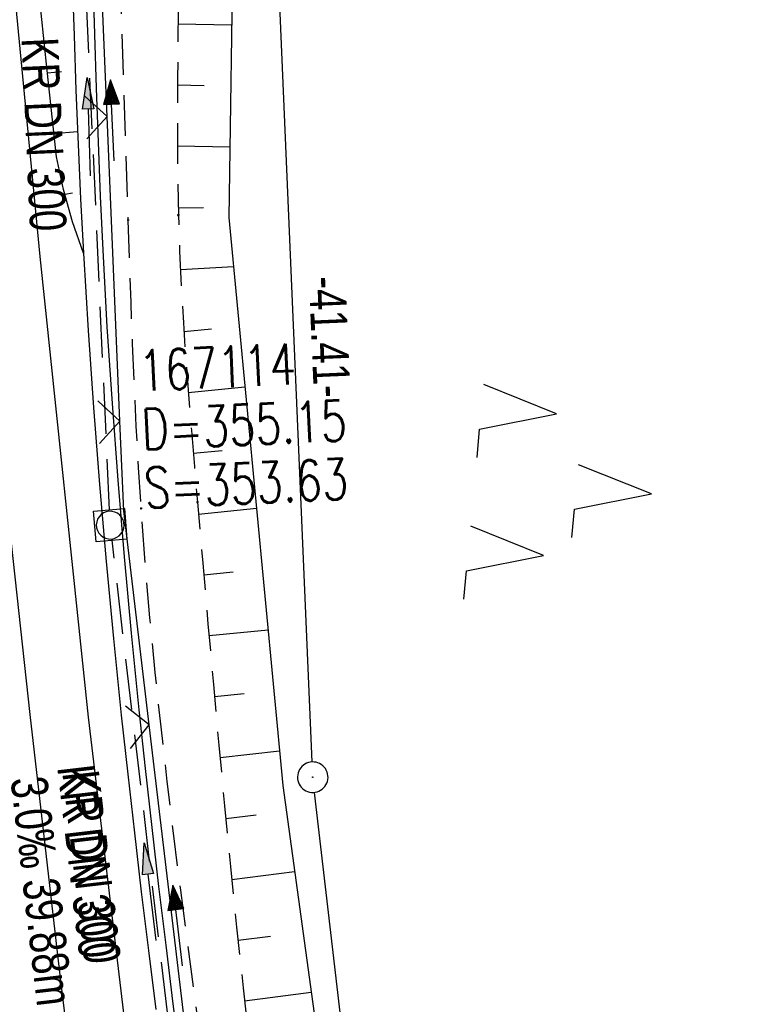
# Model space of a CAD drawing. Extents: x 508885 to 509191, y 457896 to 458644.
# Tile 14 of 57: x 509042 to 509078, y 458052 to 458100. Entities that reach past the tile are written whole.
import ezdxf

# ---------------------------------------------------------------- set-up
doc = ezdxf.new("R2010")
doc.units = 0
doc.header["$LTSCALE"] = 10
doc.header["$MEASUREMENT"] = 0
for name, pattern in [('AUSGEZOGEN', [0]), ('LT00', [0]), ('LT11', [0.3, 0.2, -0.1]), ('STRICHLINIE2', [0.375, 0.25, -0.125])]:
    doc.linetypes.add(name, pattern=pattern)
doc.layers.get('0').update_dxf_attribs({"linetype": 'LT00'})
for name, color, linetype in [('--EK_FBR', 1, 'LT00'), ('--EK_Halt-Pfeil', 4, 'LT00'), ('--EK_Haltung', 7, 'STRICHLINIE2'), ('--EK_Haltung-Text', 140, 'LT00'), ('--EK_Schacht-Text', 5, 'LT00'), ('--EL_DFK_AB_L', 21, 'LT00'), ('--EL_DFK_AB_P', 7, 'LT00'), ('--EL_Halt-Pfeil', 4, 'LT00'), ('--EL_Haltung', 182, 'STRICHLINIE2'), ('--EL_Haltung-Text', 182, 'LT00'), ('ABSTAND', 8, 'LT00'), ('DFK_AB_L', 21, 'LT00'), ('DFK_AB_P', 7, 'LT00'), ('DFK_NUTZUNG', 250, 'LT00'), ('PFEIL', 140, 'AUSGEZOGEN'), ('V112_AFBR_BAB', 250, 'LT00'), ('V112_BOESCH', 250, 'LT00'), ('V112_BOSCHUNG', 250, 'LT00'), ('V112_FELDWEG', 250, 'LT11'), ('V112_GRABEN', 250, 'LT00'), ('V112_KA_MULD', 182, 'LT00'), ('V112_LD_MARK', 250, 'LT00'), ('V112_ZAUN', 40, 'LT00')]:
    doc.layers.add(name, color=color, linetype=linetype)
doc.styles.add('Haltungsbeschriftung', font='ARIAL.TTF', dxfattribs={"width": 0.75})
doc.styles.add('schachtbeschriftung', font='romans.shx', dxfattribs={"width": 0.75, "height": 2})
doc.styles.get("Standard").update_dxf_attribs({"font": 'ARIAL.TTF'})

# ---------------------------------------------------------------- blocks, each defined once
blk = doc.blocks.new('SYMB0003')
at = {"color": 0, "linetype": 'ByBlock'}
for p, q in [((-0.015712, 0), (0.010166, 0.012015)), ((0, -0.021257), (-0.015712, 0)), ((0.010166, 0.012015), (0, -0.021257))]:
    blk.add_line(p, q, dxfattribs=at)
for points in [[(-0.031395, 0.499013), (-0.093691, 0.491144), (-0.154509, 0.475528), (-0.21289, 0.452414), (-0.267913, 0.422164), (-0.318712, 0.385257), (-0.364484, 0.342274), (-0.404509, 0.293893), (-0.438154, 0.240877), (-0.464888, 0.184062), (-0.484292, 0.124345), (-0.496058, 0.062667), (-0.5, 0)], [(0.5, 0), (0.496057, 0.062667), (0.484292, 0.124345), (0.464888, 0.184062), (0.438153, 0.240877), (0.404509, 0.293893), (0.364484, 0.342274), (0.318712, 0.385257), (0.267913, 0.422164), (0.21289, 0.452414), (0.154509, 0.475528), (0.093691, 0.491144), (0.031395, 0.499013), (-0.031395, 0.499013)], [(-0.5, 0), (-0.496058, -0.062667), (-0.484292, -0.124345), (-0.464888, -0.184062), (-0.438154, -0.240877), (-0.404509, -0.293893), (-0.364485, -0.342274), (-0.318712, -0.385257), (-0.267914, -0.422164), (-0.21289, -0.452414), (-0.154509, -0.475529), (-0.093691, -0.491144), (-0.031395, -0.499014), (0.031395, -0.499014)], [(0.031395, -0.499014), (0.093691, -0.491144), (0.154509, -0.475529), (0.21289, -0.452414), (0.267914, -0.422164), (0.318712, -0.385257), (0.364485, -0.342274), (0.404509, -0.293893), (0.438154, -0.240877), (0.464889, -0.184062), (0.484292, -0.124345), (0.496058, -0.062667), (0.5, 0)]]:
    blk.add_lwpolyline(points, dxfattribs=at)
blk = doc.blocks.new('SYMB7221')
at = {"color": 0, "linetype": 'ByBlock'}
for p, q in [((0, 0.435), (-0.11, 0.065)), ((0.11, 0.065), (0, 0.435)), ((0.25, 0.065), (0.11, 0.065)), ((-0.35, -0.065), (-0.46, -0.435)), ((0.35, -0.065), (0.24, -0.435))]:
    blk.add_line(p, q, dxfattribs=at)
for points in [[(-0.1, -0.435), (-0.24, -0.435), (-0.35, -0.065)], [(0.6, -0.435), (0.46, -0.435), (0.35, -0.065)]]:
    blk.add_lwpolyline(points, dxfattribs=at)
blk = doc.blocks.new('Pfreil3')
at = {"layer": 'PFEIL'}
blk.add_hatch(color=256, dxfattribs=at).paths.add_polyline_path([(-1.549, 0.273), (-1.549, -0.273), (0, 0)])
for p, q in [((-1.549, 0), (-4.831, 0)), ((-1.549, -0.273), (-1.549, 0.273)), ((-1.549, 0.273), (0, 0)), ((0, 0), (-1.549, -0.273))]:
    blk.add_line(p, q, dxfattribs=at)
blk = doc.blocks.new('SYMB0011')
at = {"color": 0, "linetype": 'ByBlock'}
for p, q in [((0.5, 0), (-0.5, 0)), ((0, 0.5), (0, -0.5))]:
    blk.add_line(p, q, dxfattribs=at)
blk = doc.blocks.new('SYMB0024')
at = {"color": 0, "linetype": 'ByBlock'}
for p, q in [((-0.5, 0.5), (0, 0)), ((0, 0), (0.5, 0.5))]:
    blk.add_line(p, q, dxfattribs=at)
blk = doc.blocks.new('SYMB1210')
at = {"color": 0, "linetype": 'ByBlock'}
blk.add_line((0.018815, -0.179014), (0.055623, -0.17119), dxfattribs=at)
for points in [[(-0.2, -0.2), (-0.2, 0.2), (0.2, 0.2), (0.2, -0.2), (-0.2, -0.2)], [(0.018815, 0.179014), (-0.018815, 0.179014), (-0.055623, 0.17119), (-0.09, 0.155885), (-0.120444, 0.133766), (-0.145623, 0.105801), (-0.164438, 0.073213), (-0.176067, 0.037424), (-0.18, 0)], [(0.18, 0), (0.176067, 0.037424), (0.164438, 0.073213), (0.145623, 0.105801), (0.120444, 0.133766), (0.09, 0.155885), (0.055623, 0.17119), (0.018815, 0.179014)], [(-0.18, 0), (-0.176067, -0.037424), (-0.164438, -0.073213), (-0.145623, -0.105801), (-0.120444, -0.133766), (-0.09, -0.155885), (-0.055623, -0.17119), (-0.018815, -0.179014), (0.018815, -0.179014)], [(0.055623, -0.17119), (0.09, -0.155885), (0.120444, -0.133766), (0.145623, -0.105801), (0.164438, -0.073213), (0.176067, -0.037424), (0.18, 0)]]:
    blk.add_lwpolyline(points, dxfattribs=at)
blk = doc.blocks.new('SYMB0070')
at = {"color": 0, "linetype": 'ByBlock'}
for p, q in [((-0.5, 0), (0.2, 0)), ((0.5, 0), (0.2, 0.1)), ((0.2, 0.1), (0.2, 0)), ((0.468, 0), (0.21, 0.086)), ((0.21, 0.086), (0.21, -0.086)), ((0.21, -0.086), (0.468, 0)), ((0.22, -0.072), (0.437, 0)), ((0.23, -0.058), (0.405, 0)), ((0.24, -0.045), (0.374, 0)), ((0.342, 0), (0.25, 0.031)), ((0.25, 0.031), (0.25, -0.031)), ((0.25, -0.031), (0.342, 0)), ((0.26, -0.017), (0.31, 0)), ((0.27, -0.003), (0.279, 0))]:
    blk.add_line(p, q, dxfattribs=at)
for points in [[(0.2, 0), (0.2, -0.1), (0.5, 0)], [(0.437, 0), (0.22, 0.072), (0.22, -0.072)], [(0.405, 0), (0.23, 0.058), (0.23, -0.058)], [(0.374, 0), (0.24, 0.045), (0.24, -0.045)], [(0.31, 0), (0.26, 0.017), (0.26, -0.017)], [(0.279, 0), (0.27, 0.003), (0.27, -0.003)]]:
    blk.add_lwpolyline(points, dxfattribs=at)

msp = doc.modelspace()

# ---------------------------------------------------------------- linework, layer by layer
at = {"layer": '--EK_FBR'}
msp.add_lwpolyline([(509071.575, 457898.964), (509068.281, 457915.614), (509064, 457939.002), (509059.781, 457963.33), (509056.225, 457985.851), (509054.528, 457997.189), (509051.335, 458019.378), (509048.299, 458042.937), (509045.523, 458066.144), (509043.153, 458088.796), (509040.848, 458112.654), (509038.935, 458136.305), (509037.469, 458157.776), (509036.003, 458180.48), (509034.875, 458203.339), (509034.085, 458227.234), (509033.472, 458253.025), (509033.144, 458275.666), (509033.179, 458299.039), (509033.444, 458322.397), (509033.995, 458344.72)], dxfattribs=at)
at = {"layer": '--EK_Haltung'}
for p, q in [((509046.564, 458076.342), (509044.831, 458114.562)), ((509051.151, 458036.728), (509046.685, 458074.848))]:
    msp.add_line(p, q, dxfattribs=at)
at = {"layer": '--EL_DFK_AB_L'}
for p, q in [((509056.518, 458063.949), (509054.812, 458103.819)), ((509060.463, 458029.594), (509056.637, 458062.454))]:
    msp.add_line(p, q, dxfattribs=at)
at = {"layer": '--EL_Haltung'}
for p, q in [((509046.564, 458076.342), (509044.831, 458114.562)), ((509051.151, 458036.728), (509046.685, 458074.848))]:
    msp.add_line(p, q, dxfattribs=at)
at = {"layer": 'DFK_AB_L'}
for p, q in [((509056.518, 458063.949), (509054.812, 458103.819)), ((509060.463, 458029.594), (509056.637, 458062.454))]:
    msp.add_line(p, q, dxfattribs=at)
at = {"layer": 'V112_AFBR_BAB'}
msp.add_lwpolyline([(509071.575, 457898.964), (509068.281, 457915.614), (509064, 457939.002), (509059.781, 457963.33), (509056.225, 457985.851), (509054.528, 457997.189), (509051.335, 458019.378), (509048.299, 458042.937), (509045.523, 458066.144), (509043.153, 458088.796), (509040.848, 458112.654), (509038.935, 458136.305), (509037.469, 458157.776), (509036.003, 458180.48), (509034.875, 458203.339), (509034.085, 458227.234), (509033.472, 458253.025), (509033.144, 458275.666), (509033.179, 458299.039), (509033.444, 458322.397), (509033.995, 458344.72)], dxfattribs=at)
at = {"layer": 'V112_BOESCH'}
for points in [[(509056.552, 458110.013), (509056.138, 458109.49), (509055.713, 458108.969), (509055.266, 458108.452), (509054.787, 458107.94), (509054.264, 458107.435), (509053.942, 458107.148), (509053.621, 458106.858), (509053.317, 458106.562), (509053.049, 458106.252), (509052.833, 458105.924), (509052.689, 458105.573), (509052.633, 458105.192), (509052.429, 458090.718), (509055.079, 458062.787), (509058.545, 458037.507)], [(509045.28, 458088.959), (509044.75, 458090.513), (509044.307, 458092.095), (509043.954, 458093.699), (509043.504, 458097.942), (509043.056, 458102.186)]]:
    msp.add_lwpolyline(points, dxfattribs=at)
at = {"layer": 'V112_BOSCHUNG'}
for p, q in [((509052.562, 458100.179), (509049.934, 458100.221)), ((509043.516, 458097.827), (509044.197, 458097.898)), ((509051.212, 458097.2), (509049.905, 458097.222)), ((509043.831, 458094.855), (509044.995, 458094.953)), ((509052.478, 458094.179), (509049.896, 458094.221)), ((509044.366, 458091.865), (509044.746, 458091.928)), ((509051.186, 458091.2), (509049.937, 458091.173)), ((509045.237, 458089.079), (509045.273, 458089.092)), ((509052.658, 458088.3), (509050.046, 458088.143)), ((509051.578, 458085.229), (509050.219, 458085.095)), ((509053.22, 458082.376), (509050.434, 458082.102)), ((509052.091, 458079.251), (509050.679, 458079.112)), ((509053.787, 458076.403), (509050.935, 458076.123)), ((509052.632, 458073.275), (509051.194, 458073.133)), ((509054.354, 458070.43), (509051.455, 458070.145)), ((509053.179, 458067.3), (509051.72, 458067.156)), ((509054.919, 458064.472), (509051.994, 458064.154)), ((509053.766, 458061.329), (509052.277, 458061.152)), ((509055.66, 458058.55), (509052.572, 458058.149)), ((509054.473, 458055.37), (509052.878, 458055.164)), ((509056.475, 458052.605), (509053.2, 458052.18))]:
    msp.add_line(p, q, dxfattribs=at)
at = {"layer": 'V112_FELDWEG', "flags": 128}
for points in [[(509075.207, 457898.869), (509074.801, 457900.932), (509074.318, 457903.466), (509073.848, 457906.002), (509073.386, 457908.54), (509072.931, 457911.08), (509072.478, 457913.619), (509072.026, 457916.16), (509071.572, 457918.699), (509071.111, 457921.238), (509070.643, 457923.775), (509070.181, 457926.225), (509069.71, 457928.674), (509069.234, 457931.122), (509068.756, 457933.57), (509068.278, 457936.017), (509067.802, 457938.465), (509067.332, 457940.913), (509066.869, 457943.363), (509066.417, 457945.815), (509065.978, 457948.269), (509065.524, 457950.902), (509065.085, 457953.537), (509064.659, 457956.175), (509064.241, 457958.814), (509063.829, 457961.455), (509063.421, 457964.096), (509063.012, 457966.737), (509062.601, 457969.377), (509062.109, 457972.494), (509061.611, 457975.61), (509061.11, 457978.725), (509060.61, 457981.841), (509060.112, 457984.957), (509059.62, 457988.073), (509059.136, 457991.191), (509058.664, 457994.311), (509058.184, 457997.579), (509057.717, 458000.849), (509057.26, 458004.12), (509056.812, 458007.393), (509056.369, 458010.666), (509055.931, 458013.94), (509055.493, 458017.214), (509054.769, 458022.614), (509054.044, 458028.013), (509053.316, 458033.412), (509052.587, 458038.811), (509051.858, 458044.211), (509051.129, 458049.613), (509050.769, 458052.287), (509050.413, 458054.961), (509050.064, 458057.637), (509049.726, 458060.313), (509049.403, 458062.991), (509049.096, 458065.671), (509048.812, 458068.352), (509048.551, 458071.035), (509048.319, 458073.721), (509048.119, 458076.409), (509047.991, 458078.433), (509047.879, 458080.457), (509047.782, 458082.483), (509047.697, 458084.51), (509047.62, 458086.537), (509047.55, 458088.564), (509047.482, 458090.592), (509047.356, 458094.433), (509047.233, 458098.274), (509047.115, 458102.114), (509047.004, 458105.955), (509046.92, 458109.058), (509046.84, 458112.16), (509046.761, 458115.263), (509046.683, 458118.366), (509046.603, 458121.469), (509046.52, 458124.572), (509046.432, 458127.675), (509046.321, 458131.306), (509046.202, 458134.936), (509046.08, 458138.566), (509045.956, 458142.196), (509045.833, 458145.827), (509045.713, 458149.457), (509045.624, 458152.279), (509045.536, 458155.101), (509045.448, 458157.923), (509045.357, 458160.745), (509045.262, 458163.567), (509045.16, 458166.389), (509045.049, 458169.21), (509044.913, 458172.358), (509044.765, 458175.506), (509044.608, 458178.653), (509044.445, 458181.8), (509044.277, 458184.947), (509044.107, 458188.094), (509043.937, 458191.241), (509043.77, 458194.388), (509043.608, 458197.535), (509043.407, 458201.625), (509043.217, 458205.715), (509043.034, 458209.806), (509042.858, 458213.897), (509042.686, 458217.988), (509042.517, 458222.079), (509042.357, 458225.975), (509042.198, 458229.871), (509042.045, 458233.768), (509041.897, 458237.664), (509041.758, 458241.561), (509041.627, 458245.529), (509041.504, 458249.498), (509041.39, 458253.467), (509041.283, 458257.436), (509041.182, 458261.405), (509041.084, 458265.374), (509040.896, 458273.402), (509040.72, 458281.43), (509040.558, 458289.458), (509040.498, 458292.64), (509040.442, 458295.823), (509040.393, 458299.005), (509040.351, 458302.187), (509040.319, 458305.37), (509040.298, 458308.552), (509040.291, 458311.735), (509040.299, 458314.917), (509040.329, 458318.608), (509040.38, 458322.298), (509040.45, 458325.988), (509040.537, 458329.678), (509040.639, 458333.368), (509040.753, 458337.058), (509040.879, 458340.747), (509041.014, 458344.436), (509041.152, 458348.01), (509041.298, 458351.584), (509041.453, 458355.157), (509041.619, 458358.73), (509041.797, 458362.302), (509041.989, 458365.873), (509042.181, 458369.196), (509042.383, 458372.519), (509042.594, 458375.841), (509042.811, 458379.163), (509043.032, 458382.485), (509043.255, 458385.806), (509043.478, 458389.128), (509043.697, 458392.45), (509043.912, 458395.777), (509044.125, 458399.104), (509044.337, 458402.431), (509044.551, 458405.758), (509044.768, 458409.084), (509044.992, 458412.41), (509045.225, 458415.735), (509045.468, 458419.06), (509045.769, 458422.954), (509046.085, 458426.847), (509046.416, 458430.739), (509046.757, 458434.629), (509047.109, 458438.52), (509047.467, 458442.409), (509047.968, 458447.746), (509048.48, 458453.082), (509049.005, 458458.416), (509049.544, 458463.75), (509050.099, 458469.081), (509050.519, 458473.014), (509050.947, 458476.945), (509051.382, 458480.877), (509051.822, 458484.807), (509052.267, 458488.737), (509052.713, 458492.667), (509053.167, 458496.651), (509053.625, 458500.635), (509054.088, 458504.619), (509054.559, 458508.601), (509055.039, 458512.582), (509055.531, 458516.562), (509056.005, 458520.299), (509056.49, 458524.035), (509056.982, 458527.77), (509057.481, 458531.505), (509057.983, 458535.238), (509058.487, 458538.972), (509059.102, 458543.525), (509059.717, 458548.079), (509060.334, 458552.631), (509060.955, 458557.184), (509061.443, 458560.742), (509061.936, 458564.3), (509062.434, 458567.857), (509062.94, 458571.412), (509063.454, 458574.967), (509063.991, 458578.61), (509064.537, 458582.252), (509065.092, 458585.892), (509065.652, 458589.532), (509066.217, 458593.171), (509066.827, 458597.067), (509067.442, 458600.962), (509068.065, 458604.856), (509068.698, 458608.748), (509069.342, 458612.639), (509070, 458616.527), (509070.673, 458620.412), (509071.333, 458624.126), (509072.006, 458627.838), (509072.691, 458631.548), (509073.385, 458635.256), (509074.087, 458638.962), (509074.123, 458639.153)], [(509077.309, 458639.07), (509076.475, 458634.267), (509075.449, 458628.336), (509074.425, 458622.404), (509073.401, 458616.473), (509072.377, 458610.541), (509071.352, 458604.609), (509070.324, 458598.678), (509069.292, 458592.746), (509068.899, 458590.49), (509068.508, 458588.234), (509068.122, 458585.977), (509067.744, 458583.719), (509067.377, 458581.46), (509067.023, 458579.198), (509066.686, 458576.934), (509066.368, 458574.668), (509066.11, 458572.704), (509065.864, 458570.739), (509065.629, 458568.772), (509065.401, 458566.804), (509065.175, 458564.835), (509064.95, 458562.867), (509064.709, 458560.79), (509064.46, 458558.713), (509064.2, 458556.638), (509063.906, 458554.417), (509063.6, 458552.198), (509063.283, 458549.98), (509062.959, 458547.763), (509062.633, 458545.546), (509062.308, 458543.329), (509061.987, 458541.112), (509061.674, 458538.893), (509061.285, 458536.023), (509060.911, 458533.152), (509060.551, 458530.278), (509060.2, 458527.404), (509059.856, 458524.528), (509059.516, 458521.652), (509059.176, 458518.776), (509058.833, 458515.9), (509058.117, 458510.028), (509057.379, 458504.16), (509056.619, 458498.294), (509055.839, 458492.43), (509055.483, 458489.8), (509055.126, 458487.169), (509054.77, 458484.539), (509054.416, 458481.908), (509054.069, 458479.277), (509053.73, 458476.645), (509053.4, 458474.011), (509053.084, 458471.376), (509052.783, 458468.74), (509052.463, 458465.761), (509052.162, 458462.781), (509051.878, 458459.798), (509051.607, 458456.814), (509051.347, 458453.829), (509051.094, 458450.843), (509050.845, 458447.857), (509050.598, 458444.87), (509050.349, 458441.884), (509050.072, 458438.612), (509049.792, 458435.34), (509049.512, 458432.068), (509049.233, 458428.796), (509048.957, 458425.524), (509048.688, 458422.251), (509048.428, 458418.978), (509048.176, 458415.689), (509047.934, 458412.398), (509047.698, 458409.108), (509047.466, 458405.817), (509047.237, 458402.525), (509047.008, 458399.234), (509046.777, 458395.942), (509046.542, 458392.651), (509046.323, 458389.643), (509046.101, 458386.636), (509045.881, 458383.629), (509045.664, 458380.621), (509045.454, 458377.613), (509045.254, 458374.605), (509045.067, 458371.596), (509044.895, 458368.586), (509044.743, 458365.575), (509044.639, 458363.241), (509044.546, 458360.907), (509044.46, 458358.572), (509044.379, 458356.237), (509044.301, 458353.901), (509044.223, 458351.566), (509044.141, 458349.23), (509044.054, 458346.895), (509043.959, 458344.56), (509043.863, 458342.418), (509043.761, 458340.277), (509043.656, 458338.135), (509043.553, 458335.994), (509043.454, 458333.853), (509043.363, 458331.711), (509043.284, 458329.57), (509043.219, 458327.427), (509043.173, 458325.285), (509043.148, 458323.222), (509043.138, 458321.159), (509043.141, 458319.095), (509043.151, 458317.032), (509043.164, 458314.968), (509043.187, 458311.376), (509043.21, 458307.784), (509043.234, 458304.192), (509043.263, 458300.601), (509043.299, 458297.009), (509043.344, 458293.418), (509043.399, 458289.827), (509043.454, 458286.852), (509043.517, 458283.878), (509043.583, 458280.903), (509043.652, 458277.929), (509043.721, 458274.954), (509043.787, 458271.98), (509043.849, 458269.005), (509043.903, 458266.03), (509043.944, 458263.389), (509043.981, 458260.749), (509044.016, 458258.108), (509044.052, 458255.468), (509044.093, 458252.827), (509044.14, 458250.187), (509044.197, 458247.547), (509044.266, 458244.908), (509044.351, 458242.269), (509044.448, 458239.755), (509044.559, 458237.242), (509044.68, 458234.73), (509044.81, 458232.217), (509044.945, 458229.705), (509045.083, 458227.193), (509045.22, 458224.68), (509045.354, 458222.168), (509045.53, 458218.718), (509045.696, 458215.268), (509045.856, 458211.817), (509046.012, 458208.367), (509046.166, 458204.916), (509046.32, 458201.466), (509046.477, 458198.015), (509046.7, 458193.269), (509046.931, 458188.523), (509047.169, 458183.778), (509047.413, 458179.032), (509047.662, 458174.287), (509047.914, 458169.542), (509048.065, 458166.708), (509048.215, 458163.875), (509048.36, 458161.041), (509048.497, 458158.207), (509048.624, 458155.372), (509048.738, 458152.537), (509048.836, 458149.702), (509048.908, 458147.215), (509048.968, 458144.727), (509049.019, 458142.239), (509049.064, 458139.75), (509049.107, 458137.262), (509049.149, 458134.774), (509049.194, 458132.285), (509049.244, 458129.797), (509049.303, 458127.309), (509049.37, 458124.88), (509049.447, 458122.451), (509049.53, 458120.023), (509049.62, 458117.594), (509049.694, 458115.666), (509049.766, 458113.737), (509049.833, 458111.809), (509049.89, 458109.88), (509049.933, 458107.951), (509049.958, 458106.022), (509049.963, 458104.335), (509049.957, 458102.647), (509049.942, 458100.959), (509049.924, 458099.272), (509049.908, 458097.584), (509049.897, 458095.897), (509049.897, 458094.21), (509049.911, 458092.523), (509049.945, 458090.837), (509050.005, 458089.07), (509050.088, 458087.304), (509050.191, 458085.538), (509050.31, 458083.773), (509050.442, 458082.009), (509050.584, 458080.245), (509050.732, 458078.481), (509050.884, 458076.717), (509051.142, 458073.73), (509051.402, 458070.743), (509051.666, 458067.758), (509051.937, 458064.773), (509052.216, 458061.79), (509052.506, 458058.808), (509052.809, 458055.827), (509053.127, 458052.849), (509053.462, 458049.872), (509053.851, 458046.616), (509054.26, 458043.361), (509054.687, 458040.109), (509055.13, 458036.859), (509055.586, 458033.61), (509056.051, 458030.362), (509056.523, 458027.115), (509057, 458023.868), (509057.479, 458020.622), (509057.957, 458017.376), (509058.514, 458013.571), (509059.067, 458009.765), (509059.619, 458005.96), (509060.171, 458002.154), (509060.726, 457998.349), (509061.285, 457994.545), (509062.2, 457988.396), (509063.129, 457982.25), (509064.071, 457976.105), (509065.023, 457969.961), (509065.503, 457966.894), (509065.986, 457963.827), (509066.476, 457960.761), (509066.974, 457957.697), (509067.482, 457954.634), (509068.001, 457951.573), (509068.534, 457948.515), (509069.075, 457945.497), (509069.627, 457942.482), (509070.189, 457939.468), (509070.756, 457936.455), (509071.327, 457933.443), (509071.897, 457930.43), (509072.465, 457927.417), (509073.026, 457924.403), (509073.5, 457921.819), (509073.97, 457919.235), (509074.438, 457916.65), (509074.906, 457914.065), (509075.377, 457911.481), (509075.852, 457908.897), (509076.335, 457906.316), (509076.827, 457903.736), (509077.331, 457901.158), (509077.806, 457898.8)]]:
    msp.add_lwpolyline(points, dxfattribs=at)
at = {"layer": 'V112_GRABEN'}
for points in [[(509044.733, 458102.338), (509044.819, 458099.661), (509044.915, 458096.985), (509045.022, 458094.309), (509045.143, 458091.634), (509045.28, 458088.959), (509045.507, 458085.168), (509045.769, 458081.379), (509046.067, 458077.593), (509046.396, 458073.809), (509046.755, 458070.027), (509047.143, 458066.249), (509047.458, 458063.353), (509047.787, 458060.459), (509048.126, 458057.566), (509048.475, 458054.674), (509048.831, 458051.783)], [(509045.75, 458102.394), (509045.827, 458099.737), (509045.91, 458097.08), (509046.003, 458094.424), (509046.109, 458091.769), (509046.232, 458089.114), (509046.439, 458085.342), (509046.685, 458081.572), (509046.966, 458077.804), (509047.281, 458074.039), (509047.629, 458070.276), (509048.006, 458066.517), (509048.316, 458063.621), (509048.64, 458060.726), (509048.978, 458057.833), (509049.326, 458054.941), (509049.682, 458052.05), (509050.046, 458049.16)]]:
    msp.add_lwpolyline(points, dxfattribs=at)
at = {"layer": 'V112_LD_MARK'}
msp.add_lwpolyline([(509045.738, 458040.38), (509044.159, 458053.323), (509042.663, 458066.276), (509041.285, 458078.922), (509039.986, 458091.577), (509038.768, 458104.24), (509037.631, 458116.91), (509036.575, 458129.588), (509035.601, 458142.271), (509034.709, 458154.961), (509033.901, 458167.656), (509033.176, 458180.355), (509032.572, 458192.267), (509032.041, 458204.182)], dxfattribs=at)
at = {"layer": 'V112_ZAUN'}
for p, q in [((509046.448, 458095.685), (509045.82, 458110.672)), ((509047.077, 458080.698), (509046.448, 458095.685)), ((509050.287, 458050.882), (509048.514, 458065.776))]:
    msp.add_line(p, q, dxfattribs=at)
msp.add_lwpolyline([(509048.514, 458065.776), (509047.262, 458076.293), (509047.077, 458080.698)], dxfattribs=at)

# ---------------------------------------------------------------- block references
at = {"layer": '--EK_Halt-Pfeil', "yscale": 4, "zscale": 4}
for p, xscale, rotation in [((509046.696, 458095.497), 4.000000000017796, 92.59659000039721), ((509049.911, 458055.904), 3.999999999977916, 96.6798699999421)]:
    msp.add_blockref('SYMB0070', p, dxfattribs=dict(at, xscale=xscale, rotation=rotation))
at = {"layer": '--EL_DFK_AB_P', "xscale": 1.500000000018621, "yscale": 1.5, "zscale": 1.5, "rotation": 264.7377099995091}
msp.add_blockref('SYMB0003', (509056.55, 458063.199), dxfattribs=at)
at = {"layer": '--EL_Halt-Pfeil', "yscale": 4, "zscale": 4}
for p, xscale, rotation in [((509046.696, 458095.497), 4.000000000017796, 92.5965900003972), ((509049.911, 458055.904), 3.999999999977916, 96.67986999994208)]:
    msp.add_blockref('SYMB0070', p, dxfattribs=dict(at, xscale=xscale, rotation=rotation))
at = {"layer": 'DFK_AB_P', "xscale": 1.500000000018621, "yscale": 1.5, "zscale": 1.5, "rotation": 264.7377099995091}
msp.add_blockref('SYMB0003', (509056.55, 458063.199), dxfattribs=at)
at = {"layer": 'DFK_NUTZUNG', "xscale": 10.00000000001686, "yscale": 10, "zscale": 10, "rotation": 264.7377100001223}
msp.add_blockref('SYMB7221', (509068.862, 458077.527), dxfattribs=at)
at = {"layer": 'PFEIL'}
for p, rotation in [((509045.472, 458097.597), 91.59189327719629), ((509048.271, 458059.97), 96.65776267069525)]:
    msp.add_blockref('Pfreil3', p, dxfattribs=dict(at, rotation=rotation))
at = {"layer": 'V112_FELDWEG', "xscale": 0.1000000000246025, "yscale": 0.09999999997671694, "zscale": 0.1, "rotation": 268.4925099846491}
for p in [(509047.482, 458090.592), (509049.945, 458090.837), (509050.884, 458076.717), (509048.119, 458076.409)]:
    msp.add_blockref('SYMB0011', p, dxfattribs=at)
at = {"layer": 'V112_KA_MULD', "xscale": 3.799999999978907, "yscale": 3.799999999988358, "zscale": 3.8, "rotation": 274.7879372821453}
msp.add_blockref('SYMB1210', (509046.598, 458075.593), dxfattribs=at)
at = {"layer": 'V112_ZAUN', "yscale": 2.099999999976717, "zscale": 2.1}
for p, xscale, rotation in [((509046.448, 458095.685), 2.099999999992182, 92.40169999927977), ((509047.077, 458080.698), 2.099999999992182, 92.40169999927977), ((509048.514, 458065.776), 2.100000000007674, 96.78826999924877)]:
    msp.add_blockref('SYMB0024', p, dxfattribs=dict(at, xscale=xscale, rotation=rotation))

# ---------------------------------------------------------------- texts
at = {"layer": '--EK_Haltung-Text', "style": 'Haltungsbeschriftung', "width": 0.75}
for s, rotation, p in [('KR DN 300', -87.4034, (509042.234, 458099.534)), ('3.0‰ 39.88m', -83.3201, (509041.695, 458063.12)), ('KR DN 300', -83.3201, (509044.238, 458063.418))]:
    msp.add_text(s, height=1.8, rotation=rotation, dxfattribs=at).set_placement(p)
at = {"layer": '--EK_Schacht-Text', "style": 'schachtbeschriftung', "width": 0.75}
for s, p in [('167114', (509048.051, 458082.176)), ('D=355.15', (509048.182, 458079.299)), ('S=353.63', (509048.312, 458076.422))]:
    msp.add_text(s, height=2, rotation=2.5966, dxfattribs=at).set_placement(p)
at = {"layer": '--EL_Haltung-Text', "style": 'Haltungsbeschriftung', "width": 0.75}
for rotation, p in [(-87.4034, (509042.234, 458099.534)), (-83.3201, (509043.989, 458063.693))]:
    msp.add_text('KR DN 300', height=1.8, rotation=rotation, dxfattribs=at).set_placement(p)
at = {"layer": 'ABSTAND', "width": 0.75}
msp.add_text(' -41.41-', height=1.8, rotation=-87.5491, dxfattribs=at).set_placement((509056.333, 458088.323))

doc.saveas('drawing.dxf')
